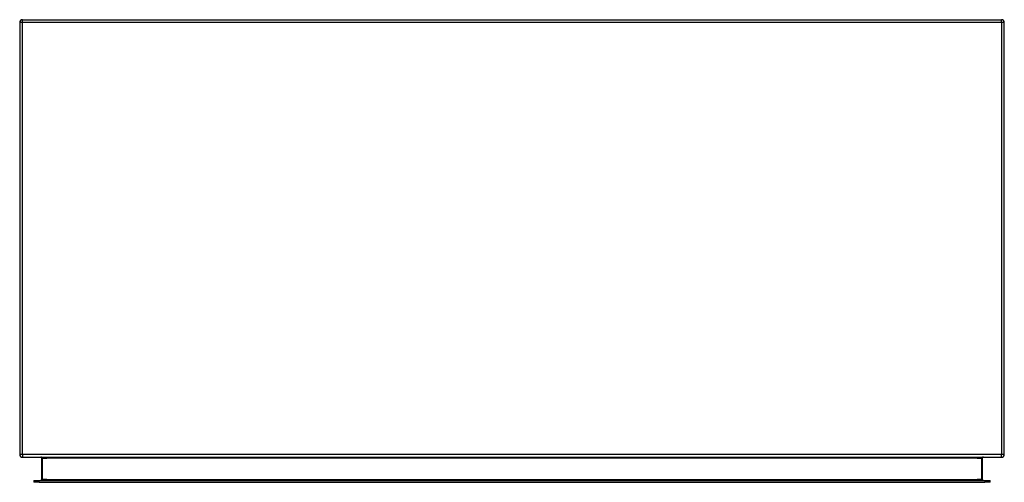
# Model space of a CAD drawing. Header units: inches. Extents: x 23.7 to 59.7, y 12.6 to 29.5.
import ezdxf

# ---------------------------------------------------------------- set-up
doc = ezdxf.new("R2010")
doc.units = ezdxf.units.IN
doc.header["$MEASUREMENT"] = 0
doc.layers.add('Visible Edges(ANSI)', color=7, linetype='Continuous', lineweight=25)
doc.layers.add('Visible Tangent Edges(ANSI)', color=7, linetype='Continuous', lineweight=25)

msp = doc.modelspace()

# ---------------------------------------------------------------- linework, layer by layer
at = {"layer": 'Visible Edges(ANSI)'}
for p, q in [((23.665, 29.389), (23.665, 13.587)), ((23.764, 29.488), (59.566, 29.488)), ((59.665, 13.587), (59.665, 29.389)), ((23.764, 13.488), (59.566, 13.488)), ((24.463, 13.457), (24.463, 12.671)), ((58.867, 12.671), (58.867, 13.457)), ((24.177, 12.64), (24.373, 12.64)), ((24.177, 12.64), (24.177, 12.572)), ((24.373, 12.64), (58.956, 12.64)), ((58.956, 12.64), (59.153, 12.64)), ((59.153, 12.572), (59.153, 12.64)), ((24.373, 12.572), (24.177, 12.572)), ((24.373, 12.572), (58.956, 12.572)), ((59.153, 12.572), (58.956, 12.572))]:
    msp.add_line(p, q, dxfattribs=at)
at = {"layer": 'Visible Edges(ANSI)', "flags": 128}
for points in [[(24.432, 13.488), (24.434, 13.488), (24.435, 13.488), (24.437, 13.487), (24.439, 13.487), (24.441, 13.487), (24.442, 13.486), (24.444, 13.485), (24.446, 13.485), (24.447, 13.484), (24.449, 13.483), (24.45, 13.482), (24.452, 13.48), (24.453, 13.479), (24.455, 13.478), (24.456, 13.476), (24.457, 13.474), (24.459, 13.473), (24.46, 13.471), (24.461, 13.469), (24.461, 13.466), (24.462, 13.464), (24.462, 13.462), (24.463, 13.459), (24.463, 13.457)], [(58.867, 13.457), (58.867, 13.459), (58.867, 13.462), (58.867, 13.464), (58.868, 13.466), (58.869, 13.469), (58.87, 13.471), (58.871, 13.473), (58.872, 13.474), (58.873, 13.476), (58.875, 13.478), (58.876, 13.479), (58.878, 13.48), (58.879, 13.482), (58.881, 13.483), (58.882, 13.484), (58.884, 13.485), (58.886, 13.485), (58.887, 13.486), (58.889, 13.487), (58.891, 13.487), (58.892, 13.487), (58.894, 13.488), (58.896, 13.488), (58.898, 13.488)]]:
    msp.add_lwpolyline(points, dxfattribs=at)
at = {"layer": 'Visible Edges(ANSI)'}
for centre, radius, start, end in [((23.764, 29.389), 0.099, 90, 180), ((59.566, 29.389), 0.099, 0, 90), ((23.764, 13.587), 0.099, 180, 270), ((59.566, 13.587), 0.099, 270, 0), ((24.432, 12.671), 0.031, 270, 0), ((58.898, 12.671), 0.031, 180, 270)]:
    msp.add_arc(centre, radius, start, end, dxfattribs=at)
at = {"layer": 'Visible Tangent Edges(ANSI)'}
for p, q in [((23.764, 29.389), (23.665, 29.389)), ((23.764, 29.389), (23.764, 29.488)), ((23.764, 13.587), (23.764, 29.389)), ((59.566, 29.389), (23.764, 29.389)), ((59.566, 29.389), (59.566, 29.488)), ((59.665, 29.389), (59.566, 29.389)), ((59.566, 29.389), (59.566, 13.587)), ((23.764, 13.587), (23.665, 13.587)), ((59.566, 13.587), (23.764, 13.587)), ((23.764, 13.587), (23.764, 13.488)), ((24.494, 13.457), (24.463, 13.457)), ((24.494, 12.671), (24.494, 13.457)), ((24.494, 13.457), (24.663, 13.457)), ((58.667, 13.457), (24.663, 13.457)), ((58.667, 13.457), (58.836, 13.457)), ((58.836, 13.457), (58.867, 13.457)), ((58.836, 13.457), (58.836, 12.671)), ((59.566, 13.488), (59.566, 13.587)), ((59.665, 13.587), (59.566, 13.587)), ((24.373, 12.572), (24.373, 12.64)), ((24.463, 12.671), (24.494, 12.671)), ((24.494, 12.671), (24.494, 12.64)), ((24.663, 12.671), (24.494, 12.671)), ((24.663, 12.671), (58.667, 12.671)), ((58.836, 12.671), (58.667, 12.671)), ((58.836, 12.671), (58.867, 12.671)), ((58.836, 12.64), (58.836, 12.671)), ((58.956, 12.64), (58.956, 12.572))]:
    msp.add_line(p, q, dxfattribs=at)
at = {"layer": 'Visible Tangent Edges(ANSI)', "flags": 128}
for points in [[(24.494, 13.457), (24.494, 13.459), (24.493, 13.462), (24.492, 13.464), (24.491, 13.466), (24.489, 13.469), (24.487, 13.471), (24.485, 13.473), (24.483, 13.474), (24.48, 13.476), (24.478, 13.478), (24.475, 13.479), (24.472, 13.48), (24.469, 13.482), (24.466, 13.483), (24.463, 13.484), (24.459, 13.485), (24.456, 13.485), (24.453, 13.486), (24.449, 13.487), (24.446, 13.487), (24.442, 13.487), (24.439, 13.488), (24.435, 13.488), (24.432, 13.488)], [(58.898, 13.488), (58.894, 13.488), (58.891, 13.488), (58.887, 13.487), (58.884, 13.487), (58.88, 13.487), (58.877, 13.486), (58.874, 13.485), (58.87, 13.485), (58.867, 13.484), (58.864, 13.483), (58.861, 13.482), (58.858, 13.48), (58.855, 13.479), (58.852, 13.478), (58.849, 13.476), (58.847, 13.474), (58.844, 13.473), (58.842, 13.471), (58.84, 13.469), (58.839, 13.466), (58.837, 13.464), (58.836, 13.462), (58.836, 13.459), (58.836, 13.457)]]:
    msp.add_lwpolyline(points, dxfattribs=at)

doc.saveas('drawing.dxf')
